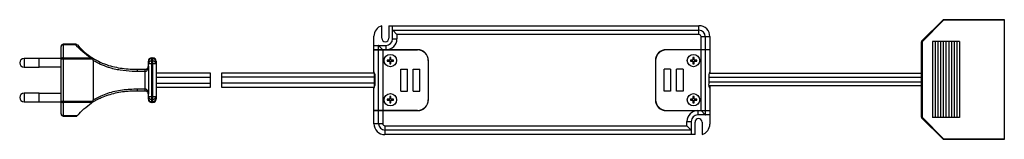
# Paper-space layout '_Vorderseite' of a CAD drawing. Header units: millimetres. Extents: x -239 to 212, y -27 to 28.
import ezdxf

# ---------------------------------------------------------------- set-up
doc = ezdxf.new("R2010")
doc.units = ezdxf.units.MM

psp = doc.layouts.new('_Vorderseite')

# ---------------------------------------------------------------- linework, layer by layer
at = {"color": 7, "linetype": 'Continuous', "lineweight": 25}
for p, q in [((174.09, 17.89), (183.91, 27.72)), ((184.12, 27.51), (174.3, 17.68)), ((184.12, 27.51), (183.91, 27.72)), ((184.12, 27.51), (184.12, 27.81)), ((184.12, 27.81), (212, 27.81)), ((212, 27.51), (184.12, 27.51)), ((212, 27.81), (212, -27.19)), ((-73.4, 19.25), (-73.4, 25)), ((-70.2, 25), (72, 25)), ((-70.2, 25), (-70.2, 19.25)), ((-68.5, 19), (-68.5, 25)), ((-68.43, 22.91), (-66.5, 20.98)), ((-68.43, 22.91), (72, 22.91)), ((72, 20.98), (72, 25)), ((-77, 14), (-77, 20.2)), ((-68.5, 19), (-66.5, 19)), ((-66.5, 20.98), (-66.5, 19)), ((72, 20.98), (-66.5, 20.98)), ((72.98, 20), (77, 20)), ((72.98, 14), (72.98, 20)), ((74.91, 20), (74.91, 14)), ((77, 20), (77, 14)), ((-220.45, -15.53), (-220.45, 15.53)), ((-213.69, 16.53), (-219.45, 16.53)), ((-219.45, 16.53), (-219.45, -16.53)), ((-213.69, 16.21), (-219.45, 16.21)), ((-213.69, 16.53), (-213.69, 16.21)), ((-77, 16), (-71.5, 16)), ((-57, 14), (-77, 14)), ((-77, 13.9), (-57, 13.9)), ((-77, 3.25), (-77, 13.9)), ((-76.5, 14), (-76.5, 13.9)), ((-74.91, 15.93), (-72.98, 14)), ((-74.91, 14), (-74.91, 15.93)), ((-74.91, -13.9), (-74.91, 13.9)), ((-72.98, 13.9), (-72.98, -13.9)), ((-71.5, 16), (-71.5, 14)), ((77, 14), (57, 14)), ((77, 13.9), (57, 13.9)), ((72.98, -13.9), (72.98, 13.9)), ((74.91, 13.9), (74.91, -13.9)), ((76.5, 13.9), (76.5, 14)), ((77, 13.9), (77, 3.11)), ((174.3, 17.68), (174, 17.68)), ((174, -17.07), (174, 17.68)), ((174.3, 17.68), (174.09, 17.89)), ((174.3, 17.68), (174.3, -17.07)), ((191.5, 17.81), (179, 17.81)), ((179, 17.81), (179, -17.19)), ((180.25, 17.81), (180.25, -17.19)), ((181.5, 17.81), (181.5, -17.19)), ((182.75, 17.81), (182.75, -17.19)), ((184, 17.81), (184, -17.19)), ((185.25, 17.81), (185.25, -17.19)), ((186.5, 17.81), (186.5, -17.19)), ((187.75, 17.81), (187.75, -17.19)), ((189, 17.81), (189, -17.19)), ((190.25, 17.81), (190.25, -17.19)), ((191.5, 17.81), (191.5, -17.19)), ((-230.45, 10), (-237.45, 10)), ((-237.45, 10), (-237.45, 6)), ((-230.45, 6), (-230.45, 10)), ((-220.45, 9.9), (-230.45, 9.9)), ((-205.85, 9.61), (-220.45, 9.61)), ((-219.45, 10.29), (-206.94, 10.29)), ((-205.85, 9.61), (-205.88, 9.66)), ((-205.7, 9.11), (-205.7, -9.11)), ((-178.95, 10.25), (-178.95, -10.25)), ((-178.95, 10.25), (-178.45, 10.25)), ((-178.45, 9.81), (-178.95, 9.81)), ((-178.45, -10.25), (-178.45, 10.25)), ((-69.75, 9.25), (-70.95, 9.25)), ((-70.95, 9.25), (-70.95, 8.75)), ((-69.75, 10.45), (-69.75, 9.25)), ((-69.25, 10.45), (-69.75, 10.45)), ((-69.25, 9.25), (-69.25, 10.45)), ((-68.05, 9.25), (-69.25, 9.25)), ((-68.05, 8.75), (-68.05, 9.25)), ((68.05, 9.25), (68.05, 8.75)), ((69.25, 9.25), (68.05, 9.25)), ((69.75, 10.45), (69.25, 10.45)), ((69.25, 10.45), (69.25, 9.25)), ((69.75, 9.25), (69.75, 10.45)), ((70.95, 9.25), (69.75, 9.25)), ((70.95, 8.75), (70.95, 9.25)), ((-237.45, 6), (-230.45, 6)), ((-230.45, 6.1), (-220.45, 6.1)), ((-185.45, 5), (-181.95, 5)), ((-180.45, 6.5), (-180.45, 8.75)), ((-180.45, 7.63), (-176.95, 7.63)), ((-180.45, 6.5), (-180.39, 6.5)), ((-180.39, 6.5), (-180.39, -6.5)), ((-178.95, 8.69), (-178.45, 8.69)), ((-176.95, 8.75), (-176.95, -8.75)), ((-70.95, 8.75), (-69.75, 8.75)), ((-69.75, 8.75), (-69.75, 7.55)), ((-69.75, 7.55), (-69.25, 7.55)), ((-69.25, 7.55), (-69.25, 8.75)), ((-69.25, 8.75), (-68.05, 8.75)), ((-64.7, -5), (-64.7, 5)), ((-64.7, 5), (-61.7, 5)), ((-61.7, -5), (-61.7, 5)), ((-59, 5), (-56, 5)), ((-59, -5), (-59, 5)), ((-56, -5), (-56, 5)), ((-52.1, 9), (-52.1, -9)), ((-52, -9), (-52, 9)), ((52, 9), (52, -9)), ((52.1, 9), (52.1, -9)), ((56, -5), (56, 5)), ((59, 5), (56, 5)), ((59, 5), (59, -5)), ((61.7, -5), (61.7, 5)), ((64.7, 5), (61.7, 5)), ((64.7, 5), (64.7, -5)), ((68.05, 8.75), (69.25, 8.75)), ((69.25, 8.75), (69.25, 7.55)), ((69.25, 7.55), (69.75, 7.55)), ((69.75, 8.75), (70.95, 8.75)), ((69.75, 7.55), (69.75, 8.75)), ((-181.95, -4), (-181.95, 4)), ((-181.9, 4), (-181.95, 4)), ((-151.95, 3.25), (-176.95, 3.25)), ((-176.95, 1.45), (-151.95, 1.45)), ((-151.95, -3.25), (-151.95, 3.25)), ((-76.95, 3.25), (-146.95, 3.25)), ((-146.95, 3.25), (-146.95, -3.25)), ((-76.95, 1.45), (-146.95, 1.45)), ((-76.95, 3.25), (-76.95, -3.25)), ((-76.47, 1.5), (-76.95, 1.5)), ((-76.47, -1.5), (-76.47, 1.5)), ((52.1, 3.11), (52, 3.11)), ((52, 1.36), (52.1, 1.36)), ((76.47, 1.5), (76.47, -1.5)), ((76.47, 1.36), (174, 1.36)), ((174, 3.11), (76.65, 3.11)), ((-181.95, -4), (-181.9, -4)), ((-176.95, -1.45), (-151.95, -1.45)), ((-176.95, -3.25), (-151.95, -3.25)), ((-76.95, -1.45), (-146.95, -1.45)), ((-146.95, -3.25), (-76.95, -3.25)), ((-77, -13.9), (-77, -3.25)), ((-76.47, -1.5), (-76.95, -1.5)), ((52, -0.74), (52.1, -0.74)), ((52, -2.49), (52.1, -2.49)), ((76.47, -0.74), (174, -0.74)), ((76.53, -2.49), (174, -2.49)), ((77, -2.49), (77, -13.9)), ((-230.45, -6), (-237.45, -6)), ((-237.45, -6), (-237.45, -10)), ((-230.45, -10), (-230.45, -6)), ((-220.45, -6.1), (-230.45, -6.1)), ((-181.95, -5), (-185.45, -5)), ((-180.45, -8.75), (-180.45, -6.5)), ((-180.39, -6.5), (-180.45, -6.5)), ((-176.95, -7.63), (-180.45, -7.63)), ((-178.45, -8.69), (-178.95, -8.69)), ((-69.75, -8.75), (-70.95, -8.75)), ((-70.95, -8.75), (-70.95, -9.25)), ((-69.25, -7.55), (-69.75, -7.55)), ((-69.75, -7.55), (-69.75, -8.75)), ((-69.25, -8.75), (-69.25, -7.55)), ((-68.05, -8.75), (-69.25, -8.75)), ((-68.05, -9.25), (-68.05, -8.75)), ((-64.7, -5), (-61.7, -5)), ((-59, -5), (-56, -5)), ((59, -5), (56, -5)), ((64.7, -5), (61.7, -5)), ((69.25, -8.75), (68.05, -8.75)), ((68.05, -8.75), (68.05, -9.25)), ((69.75, -7.55), (69.25, -7.55)), ((69.25, -7.55), (69.25, -8.75)), ((69.75, -8.75), (69.75, -7.55)), ((70.95, -8.75), (69.75, -8.75)), ((70.95, -9.25), (70.95, -8.75)), ((-237.45, -10), (-230.45, -10)), ((-230.45, -9.9), (-220.45, -9.9)), ((-220.45, -9.61), (-205.85, -9.61)), ((-206.23, -10.29), (-219.45, -10.29)), ((-206.45, -10.48), (-206.23, -10.29)), ((-178.95, -9.81), (-178.45, -9.81)), ((-178.45, -10.25), (-178.95, -10.25)), ((-70.95, -9.25), (-69.75, -9.25)), ((-69.75, -9.25), (-69.75, -10.45)), ((-69.75, -10.45), (-69.25, -10.45)), ((-69.25, -10.45), (-69.25, -9.25)), ((-69.25, -9.25), (-68.05, -9.25)), ((68.05, -9.25), (69.25, -9.25)), ((69.25, -9.25), (69.25, -10.45)), ((69.25, -10.45), (69.75, -10.45)), ((69.75, -10.45), (69.75, -9.25)), ((69.75, -9.25), (70.95, -9.25)), ((-219.45, -16.21), (-212.96, -16.21)), ((-219.45, -16.53), (-213.23, -16.53)), ((-57, -13.9), (-77, -13.9)), ((-77, -14), (-57, -14)), ((-77, -20), (-77, -14)), ((-76.5, -14), (-76.5, -13.9)), ((-74.91, -20), (-74.91, -14)), ((-72.98, -14), (-72.98, -20)), ((57, -13.9), (77, -13.9)), ((57, -14), (77, -14)), ((71.5, -14), (71.5, -16)), ((77, -16), (71.5, -16)), ((72.98, -14), (74.91, -15.93)), ((74.91, -14), (74.91, -15.93)), ((76.5, -13.9), (76.5, -14)), ((77, -14), (77, -20.2)), ((174.3, -17.07), (174, -17.07)), ((174.3, -17.07), (174.09, -17.28)), ((183.91, -27.11), (174.09, -17.28)), ((174.3, -17.07), (184.12, -26.89)), ((191.5, -17.19), (179, -17.19)), ((-72.98, -20), (-77, -20)), ((-72, -20.98), (66.5, -20.98)), ((-72, -20.98), (-72, -25)), ((66.5, -20.98), (66.5, -19)), ((66.5, -19), (68.5, -19)), ((66.5, -20.98), (68.43, -22.91)), ((68.5, -19), (68.5, -25)), ((70.2, -25), (70.2, -19.25)), ((73.4, -19.25), (73.4, -25)), ((68.43, -22.91), (-72, -22.91)), ((70.2, -25), (-72, -25)), ((184.12, -26.89), (183.91, -27.11)), ((184.12, -26.89), (212, -26.89)), ((184.12, -27.19), (184.12, -26.89)), ((212, -27.19), (184.12, -27.19))]:
    psp.add_line(p, q, dxfattribs=at)
for centre in [(-69.5, 9), (69.5, 9), (-69.5, -9), (69.5, -9)]:
    psp.add_circle(centre, 2.85, dxfattribs=at)
for centre, radius, start, end in [((184.12, 27.51), 0.3, 90, 135), ((-72, 20.2), 5, 106.2602, 180), ((-68.29, 23.07), 0.214, 183.3981, 228.8772), ((72, 20), 5, 0, 90), ((72, 20), 2.91, 0, 90), ((-71.8, 19.25), 1.6, 180, 0), ((-71.5, 19), 3, 270, 0), ((-71.5, 19), 5, 270, 0), ((72, 20), 0.98, 0, 90), ((-219.45, 15.53), 1, 90, 180), ((-219.58, 15.33), 0.888, 81.3043, 167.1625), ((-213.69, 15.53), 1, 41.118, 90), ((-213.33, 15.68), 0.645, 52.5267, 124.0004), ((-75.07, 15.79), 0.214, 41.1228, 86.6019), ((-57, 9), 5, 0, 90), ((-57, 9), 4.9, 0, 90), ((57, 9), 5, 90, 180), ((57, 9), 4.9, 90, 180), ((174.3, 17.68), 0.3, 135, 180), ((-237.45, 8), 2, 90, 270), ((-219.58, 9.41), 0.888, 81.3043, 167.1625), ((-206.09, 9.81), 0.374, 67.3243, 129.132), ((-206.29, 9.85), 0.455, 334.4147, 41.0503), ((-178.95, 8.75), 1.5, 90, 180), ((-179.14, 8.48), 1.34, 81.9505, 168.5782), ((-178.45, 8.75), 1.5, 0, 90), ((-178.26, 8.48), 1.34, 11.4218, 98.0495), ((-192.78, 4.25), 7.37, 358.0586, 5.8423), ((-185.09, 4.25), 3.14, 355.4683, 13.8357), ((-187.13, 4.25), 5.24, 357.2698, 8.2413), ((-181.95, 6.5), 1.5, 351.8228, 360), ((-180.28, 6.27), 0.189, 175.304, 222.0862), ((-179.14, 7.36), 1.34, 81.9505, 168.5782), ((-178.26, 7.36), 1.34, 11.4218, 98.0495), ((-79.56, 1.97), 3.13, 351.2764, 34.9575), ((80.11, 1.85), 3.65, 148.3055, 185.4606), ((-192.78, -4.25), 7.37, 354.1577, 1.9414), ((-185.09, -4.25), 3.14, 346.1643, 4.5317), ((-187.13, -4.25), 5.24, 351.7587, 2.7302), ((-80.11, -1.85), 3.65, 328.3055, 5.4606), ((79.56, -1.97), 3.13, 171.2764, 214.9575), ((-237.45, -8), 2, 90, 270), ((-180.28, -6.27), 0.189, 137.9138, 184.696), ((-181.95, -6.5), 1.5, 0, 8.1772), ((-179.14, -7.36), 1.34, 191.4218, 278.0495), ((-179.14, -8.48), 1.34, 191.4218, 278.0495), ((-178.95, -8.75), 1.5, 180, 270), ((-178.26, -7.36), 1.34, 261.9505, 348.5782), ((-178.26, -8.48), 1.34, 261.9505, 348.5782), ((-178.45, -8.75), 1.5, 270, 0), ((-57, -9), 4.9, 270, 0), ((-57, -9), 5, 270, 0), ((57, -9), 5, 180, 270), ((57, -9), 4.9, 180, 270), ((-219.58, -9.41), 0.888, 192.8375, 278.6957), ((-219.45, -15.53), 1, 180, 270), ((-219.58, -15.33), 0.888, 192.8375, 278.6957), ((71.5, -19), 5, 90, 180), ((71.5, -19), 3, 90, 180), ((71.8, -19.25), 1.6, 0, 180), ((75.07, -15.79), 0.214, 221.1228, 266.6019), ((174.3, -17.07), 0.3, 180, 225), ((-72, -20), 5, 180, 270), ((-72, -20), 2.91, 180, 270), ((-72, -20), 0.98, 180, 270), ((72, -20.2), 5, 286.2602, 0), ((68.29, -23.07), 0.214, 3.3981, 48.8772), ((184.12, -26.89), 0.3, 225, 270)]:
    psp.add_arc(centre, radius, start, end, dxfattribs=at)
for points, knots in [([(-206.94, 10.29), (-208.17, 11.16), (-210.7, 12.97), (-212.68, 15.11), (-213.69, 16.21)], [0, 0, 0, 0, 0.485634, 1, 1, 1, 1]), ([(-212.94, 16.19), (-211.95, 15.12), (-209.95, 12.99), (-207.41, 11.08), (-206.01, 10.19), (-205.94, 10.15)], [0, 0, 0, 0, 0.4867367, 0.9763002, 1, 1, 1, 1]), ([(-206.94, 10.29), (-206.94, 10.29), (-206.73, 10.23), (-206.53, 10.16), (-206.32, 10.1)], [0, 0, 0, 0, 0.011663, 1, 1, 1, 1]), ([(-205.88, 9.66), (-205.93, 9.74), (-206.02, 9.9), (-206.18, 10.04), (-206.29, 10.08), (-206.32, 10.1)], [0, 0, 0, 0, 0.469353, 0.83627, 1, 1, 1, 1]), ([(-205.94, 10.15), (-204.82, 9.5), (-202.57, 8.21), (-198.87, 6.8), (-195.14, 5.85), (-191.49, 5.28), (-188.34, 5.04), (-186.32, 5), (-185.54, 5), (-185.45, 5), (-185.45, 5)], [0, 0, 0, 0, 0.19304, 0.3859399, 0.5542369, 0.7233347, 0.892234, 0.9882754, 0.9999973, 1, 1, 1, 1]), ([(-205.7, 9.11), (-205.7, 9.14), (-205.7, 9.27), (-205.76, 9.44), (-205.83, 9.57), (-205.85, 9.61)], [0, 0, 0, 0, 0.144171, 0.741938, 1, 1, 1, 1]), ([(-185.42, 4), (-186.22, 4.01), (-188.86, 4.04), (-192.45, 4.37), (-196.1, 5.08), (-199.16, 5.93), (-202.47, 7.21), (-204.61, 8.47), (-205.7, 9.11)], [0, 0, 0, 0, 0.111546, 0.367517, 0.498344, 0.629094, 0.811728, 1, 1, 1, 1]), ([(-181.95, 5), (-181.86, 5.01), (-181.72, 5.01), (-181.46, 5.07), (-181.14, 5.21), (-180.77, 5.53), (-180.55, 5.87), (-180.49, 6.19), (-180.47, 6.29)], [0, 0, 0, 0, 0.101267, 0.143323, 0.295719, 0.527276, 0.856054, 1, 1, 1, 1]), ([(-180.42, 6.14), (-180.44, 5.98), (-180.5, 5.51), (-180.71, 4.89), (-181.09, 4.35), (-181.46, 4.09), (-181.73, 4.01), (-181.86, 4), (-181.9, 4)], [0, 0, 0, 0, 0.168069, 0.499305, 0.72203, 0.866424, 0.959326, 1, 1, 1, 1]), ([(-180.47, 6.29), (-180.45, 6.36), (-180.43, 6.43), (-180.39, 6.5), (-180.39, 6.5)], [0, 0, 0, 0, 0.98276, 1, 1, 1, 1]), ([(-180.39, 6.5), (-180.39, 6.5), (-180.4, 6.38), (-180.41, 6.26), (-180.42, 6.14)], [0, 0, 0, 0, 0.027292, 1, 1, 1, 1]), ([(-181.95, 4), (-182.62, 4), (-183.77, 4), (-184.93, 4), (-185.42, 4)], [0, 0, 0, 0, 0.576511, 1, 1, 1, 1]), ([(-205.7, -9.11), (-205.7, -9.11), (-204.59, -8.4), (-202.45, -7.22), (-199.06, -5.9), (-195.77, -4.99), (-192.37, -4.39), (-188.91, -4.06), (-186.58, -4.02), (-185.42, -4)], [0, 0, 0, 0, 0.000003, 0.20002, 0.358345, 0.51759, 0.676442, 0.838193, 1, 1, 1, 1]), ([(-185.42, -4), (-184.75, -4), (-183.59, -4), (-182.44, -4), (-181.95, -4)], [0, 0, 0, 0, 0.576457, 1, 1, 1, 1]), ([(-181.9, -4), (-181.82, -4.01), (-181.61, -4.02), (-181.41, -4.13), (-181.16, -4.31), (-180.83, -4.68), (-180.54, -5.32), (-180.46, -5.88), (-180.42, -6.14)], [0, 0, 0, 0, 0.0831817, 0.203538, 0.2216844, 0.406413, 0.7201645, 1, 1, 1, 1]), ([(-185.45, -5), (-185.45, -5), (-187.74, -5), (-191.17, -5.19), (-195.67, -5.98), (-198.96, -6.86), (-201.86, -7.96), (-204.36, -9.17), (-205.75, -10.04), (-206.45, -10.48)], [0, 0, 0, 0, 0.000003, 0.304505, 0.456377, 0.608617, 0.759997, 0.879925, 1, 1, 1, 1]), ([(-180.47, -6.29), (-180.51, -6.13), (-180.6, -5.76), (-180.89, -5.4), (-181.26, -5.15), (-181.54, -5.05), (-181.75, -5.01), (-181.87, -5), (-181.95, -5)], [0, 0, 0, 0, 0.250903, 0.56988, 0.763106, 0.872939, 0.910373, 1, 1, 1, 1]), ([(-180.39, -6.5), (-180.39, -6.5), (-180.43, -6.43), (-180.45, -6.36), (-180.47, -6.29)], [0, 0, 0, 0, 0.01724, 1, 1, 1, 1]), ([(-180.42, -6.14), (-180.41, -6.26), (-180.4, -6.38), (-180.39, -6.5), (-180.39, -6.5)], [0, 0, 0, 0, 0.972708, 1, 1, 1, 1]), ([(-212.96, -16.21), (-212.02, -15.18), (-210.11, -13.11), (-207.68, -11.36), (-206.45, -10.48)], [0, 0, 0, 0, 0.495727, 1, 1, 1, 1]), ([(-206.23, -10.29), (-206.16, -10.19), (-206.03, -9.99), (-205.91, -9.74), (-205.85, -9.61)], [0, 0, 0, 0, 0.497156, 1, 1, 1, 1]), ([(-205.85, -9.61), (-205.79, -9.5), (-205.72, -9.34), (-205.7, -9.17), (-205.7, -9.11)], [0, 0, 0, 0, 0.676885, 1, 1, 1, 1]), ([(-212.96, -16.21), (-213.02, -16.28), (-213.13, -16.4), (-213.22, -16.51), (-213.23, -16.52), (-213.23, -16.52)], [0, 0, 0, 0, 0.393791, 0.724586, 1, 1, 1, 1])]:
    psp.add_open_spline(points, degree=3, knots=knots, dxfattribs=at)

doc.saveas('drawing.dxf')
